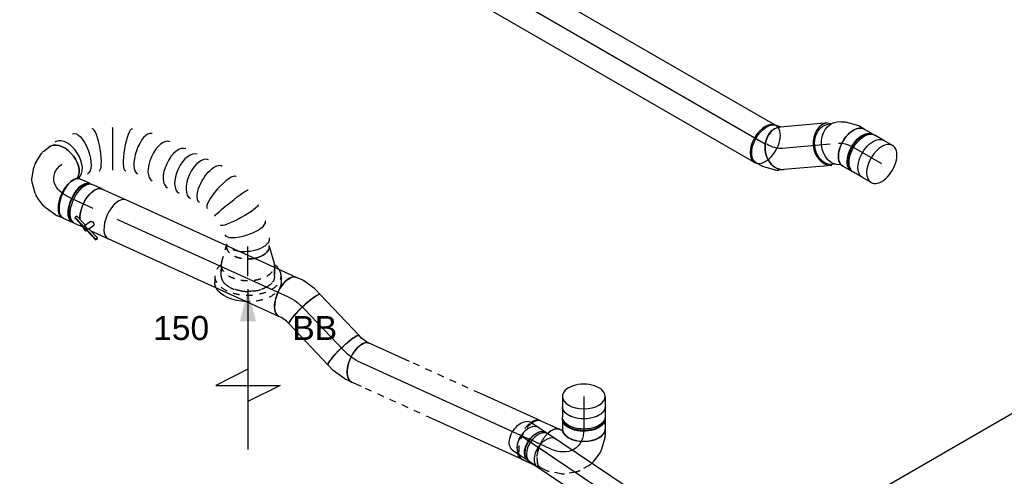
# Model space of a CAD drawing. Extents: x -257677 to 221252, y -185516 to 120782.
# Tile 138 of 171: x -57298 to -53613, y -13020 to -11312. Entities that reach past the tile are written whole.
import ezdxf
from ezdxf.enums import TextEntityAlignment as Align
from ezdxf.lldxf.tags import DXFTag

# ---------------------------------------------------------------- set-up
doc = ezdxf.new("R2010")
doc.units = 0
doc.header["$LTSCALE"] = 50
doc.linetypes.add('STREEPJES', pattern=[0.1, 0.05, -0.05])
doc.layers.get('0').update_dxf_attribs({"linetype": 'CONTINUOUS'})
for name, color, linetype in [('WL570---_RETOUR', 112, 'CONTINUOUS'), ('WL570---_RETOUR_HL', 8, 'CONTINUOUS'), ('WL570---_RETOUR_RST', 2, 'CONTINUOUS'), ('WL570---_RETOUR_RST_HL', 1, 'CONTINUOUS'), ('WL570---_TOEVOER', 3, 'CONTINUOUS'), ('WM570---_RETOUR_PR', 1, 'CONTINUOUS'), ('WM570---_RETOUR_RST_PR', 1, 'CONTINUOUS'), ('WM570---_TOEVOER_PR', 1, 'CONTINUOUS')]:
    doc.layers.add(name, color=color, linetype=linetype)
doc.styles.add('BURO-018', font='ARIAL.TTF', dxfattribs={"height": 63})
tags = doc.linetypes.add('CENTER2', pattern=[28.575, 19.05, -3.175, 3.175, -3.175]).pattern_tags.tags
tags[10:11] = [DXFTag(74, 4), DXFTag(75, 0), DXFTag(340, '0'), DXFTag(46, 1.0), DXFTag(50, 0.0), DXFTag(44, 0.0), DXFTag(45, 0.0)]
tags[8:9] = [DXFTag(74, 4), DXFTag(75, 0), DXFTag(340, '0'), DXFTag(46, 1.0), DXFTag(50, 0.0), DXFTag(44, 0.0), DXFTag(45, 0.0)]
tags[6:7] = [DXFTag(74, 4), DXFTag(75, 0), DXFTag(340, '0'), DXFTag(46, 1.0), DXFTag(50, 0.0), DXFTag(44, 0.0), DXFTag(45, 0.0)]
tags[4:5] = [DXFTag(74, 4), DXFTag(75, 0), DXFTag(340, '0'), DXFTag(46, 1.0), DXFTag(50, 0.0), DXFTag(44, 0.0), DXFTag(45, 0.0)]

# ---------------------------------------------------------------- blocks, each defined once
blk = doc.blocks.new('*U1235')
at = {"color": 0, "ltscale": 10}
blk.add_line((4.1, 176.8, -2970), (5120.6, 176.8, -2970), dxfattribs=at)
at = {"layer": 'WM570---_TOEVOER_PR', "color": 1, "style": 'BURO-018'}
blk.add_attdef('POSNR', text='', height=90, dxfattribs=at).set_placement((0, 0), align=Align.MIDDLE)
blk = doc.blocks.new('*U1246')
at = {"color": 0, "ltscale": 10}
for p, q in [((0, 80, 239.5), (37.7, 80, 239.5)), ((0, -80, 239.5), (37.7, -80, 239.5))]:
    blk.add_line(p, q, dxfattribs=at)
for start_param, end_param in [(0, 3.141593), (3.141593, 6.283185)]:
    blk.add_ellipse((0, 0, 239.5), major_axis=(0, 80), ratio=0.57735, start_param=start_param, end_param=end_param, dxfattribs=at)
at = {"color": 0, "ltscale": 10, "extrusion": (1.38778e-17, 8.01234e-18, -1)}
blk.add_ellipse((37.7, 0, 239.5), major_axis=(0, 80), ratio=0.57735, start_param=0, end_param=3.141593, dxfattribs=at)
at = {"layer": 'WL570---_RETOUR_HL', "linetype": 'CENTER2'}
blk.add_line((0, 0, 239.5), (37.7, 0, 239.5), dxfattribs=at)
at = {"layer": 'WM570---_RETOUR_PR', "color": 1, "style": 'BURO-018'}
blk.add_attdef('POSNR', text='', height=90, dxfattribs=at).set_placement((0, 0), align=Align.MIDDLE)
blk = doc.blocks.new('*U1250')
at = {"color": 0, "ltscale": 10}
for p, q in [((171.1, 31.6, 721.1), (170.5, 31.9, 721.1)), ((479.5, -445.1, 721.1), (479.4, -444.2, 721.1))]:
    blk.add_line(p, q, dxfattribs=at)
for centre, major_axis, ratio, start_param, end_param in [((0, 0, 721.1), (0, 80), 0.662757, 3.402892, 6.283185), ((23.8, 0, 721.1), (9.7, 79.8), 0.592524, 3.213269, 6.211509), ((23.8, 0, 721.1), (9.7, 79.8), 0.592524, 6.211509, 6.354861), ((131.4, -38.2, 721.1), (-39.4, -69.9), 0.221279, 0.018206, 3.123387), ((266.5, -164.5, 721.1), (68, 42.7), 0.416551, 0.039469, 3.102124), ((266.5, -164.5, 721.1), (68, 42.7), 0.416551, 6.243717, 6.322654), ((296.8, -224.7, 721.1), (-71.5, -36), 0.506422, 3.141593, 6.283185), ((325.2, -281.5, 721.1), (-71.8, -35.3), 0.514093, 3.141593, 6.283185), ((346.1, -324, 721.1), (-71.8, -35.3), 0.514093, 3.141593, 6.283185), ((366.9, -366.4, 721.1), (-71.8, -35.3), 0.514093, 3.141593, 6.283185), ((400.2, -457.6, 721.1), (-79.2, -13), 0.254313, 3.164307, 6.260471), ((385.3, -615.6, 721.1), (75.2, -28.2), 0.336919, 3.173353, 6.251425), ((385.3, -615.6, 721.1), (75.2, -28.2), 0.336919, 6.251425, 6.314946)]:
    blk.add_ellipse(centre, major_axis=major_axis, ratio=ratio, start_param=start_param, end_param=end_param, dxfattribs=at)
at = {"color": 0, "ltscale": 10, "extrusion": (-3.35537e-17, 9.80943e-17, -1)}
for centre, major_axis, ratio, start_param, end_param in [((76.8, -13, 721.1), (26.5, 75.8), 0.42262, 6.242892, 9.384484), ((183.7, -73.6, 721.1), (50.1, 62.7), 0.003551, 6.282907, 9.4245), ((229.8, -116.7, 721.1), (-59.4, -54), 0.214439, 0.017588, 3.15918), ((387.6, -408.4, 721.1), (75.4, 27.9), 0.434343, 3.186359, 6.327952), ((404.1, -511, 721.1), (80.3, -0.8), 0.056481, 3.146325, 6.278453), ((399.1, -564.8, 721.1), (-79, 14.3), 0.145299, 3.129196, 6.270788), ((363.9, -659.7, 721.1), (67.9, -43), 0.504927, 2.836639, 3.084875), ((363.9, -659.7, 721.1), (67.9, -43), 0.504927, 6.226467, 8.325268), ((350.1, -676.9, 721.1), (62.4, -50.1), 0.57735, 0, 1.252882)]:
    blk.add_ellipse(centre, major_axis=major_axis, ratio=ratio, start_param=start_param, end_param=end_param, dxfattribs=at)
at = {"color": 8, "linetype": 'STREEPJES', "ltscale": 10, "extrusion": (-3.35537e-17, 9.80943e-17, -1)}
for centre, major_axis, ratio, start_param, end_param in [((350.1, -676.9, 721.1), (62.4, -50.1), 0.57735, 1.252882, 3.141593), ((363.9, -659.7, 721.1), (67.9, -43), 0.504927, 2.042082, 2.836639)]:
    blk.add_ellipse(centre, major_axis=major_axis, ratio=ratio, start_param=start_param, end_param=end_param, dxfattribs=at)
at = {"layer": 'WM570---_RETOUR_PR', "color": 1, "style": 'BURO-018'}
blk.add_attdef('POSNR', text='', height=90, dxfattribs=at).set_placement((0, 0), align=Align.MIDDLE)
blk = doc.blocks.new('*U1251')
at = {"color": 0, "ltscale": 10}
for p, q in [((-164.8, 76, 615), (-172.1, 76, 615)), ((-137.8, 80, 615), (-116, 80, 615)), ((-110.5, 79.4, 615), (-66.8, 69.6, 615)), ((-56.2, 65.5, 615), (-21.1, 45.7, 615)), ((-6.8, 33.4, 615), (16.2, 4.3, 615)), ((26.4, -17.1, 615), (34.5, -52.9, 615)), ((34.8, -73.4, 615), (27.5, -112.1, 615)), ((-172.7, -76, 615), (-181.7, -76, 615)), ((-140.6, -80, 615), (-131.9, -80, 615)), ((23.1, -124.3, 615), (12.6, -143.5, 615))]:
    blk.add_line(p, q, dxfattribs=at)
for centre, major_axis, ratio, start_param, end_param in [((-140.6, 0, 615), (0, 80), 0.476886, 3.141593, 6.219135), ((-122.1, 0, 615), (8.9, 79.8), 0.559417, 6.221137, 6.345234), ((-65.8, -21, 615), (52.4, 61.2), 0.776957, 6.131882, 6.434488), ((-181.7, 0, 615), (0, 76), 0.476886, 3.141593, 3.911127), ((-44.9, -64.5, 615), (-80.6, -1.4), 0.789247, 2.97969, 3.303495)]:
    blk.add_ellipse(centre, major_axis=major_axis, ratio=ratio, start_param=start_param, end_param=end_param, dxfattribs=at)
at = {"color": 0, "ltscale": 10, "extrusion": (-5.12635e-17, -2.12965e-17, -1)}
for centre, major_axis, ratio, start_param, end_param in [((-90.3, -7.2, 615), (28.9, 75.1), 0.692436, 6.181372, 6.384999), ((-50.3, -40.6, 615), (-72.8, -34.8), 0.809153, 2.959461, 3.323725), ((-57.5, -105.1, 615), (70.2, -38.4), 0.662757, 0, 2.880293), ((-50, -91.3, 615), (75.8, -27.1), 0.716909, 6.17011, 6.39626)]:
    blk.add_ellipse(centre, major_axis=major_axis, ratio=ratio, start_param=start_param, end_param=end_param, dxfattribs=at)
at = {"layer": 'WL570---_RETOUR_HL', "linetype": 'CENTER2', "extrusion": (-5.12635e-17, -2.12965e-17, -1)}
blk.add_ellipse((-198.2, -105.1, 615), major_axis=(-147.8, -61.4), ratio=0.57735, start_param=2.194522, end_param=3.765318, dxfattribs=at)
at = {"layer": 'WM570---_RETOUR_PR', "color": 1, "style": 'BURO-018'}
blk.add_attdef('POSNR', text='', height=90, dxfattribs=at).set_placement((0, 0), align=Align.MIDDLE)
blk = doc.blocks.new('*U1252')
at = {"color": 8, "linetype": 'STREEPJES', "ltscale": 10}
for p, q in [((-40.4, 100, 689.7), (0, 100, 689.7)), ((9.6, 98.6, 689.7), (73.4, 80, 689.7)), ((-40.4, -100, 689.7), (-8.3, -100, 689.7))]:
    blk.add_line(p, q, dxfattribs=at)
at = {"color": 0, "ltscale": 10}
for p, q in [((-8.3, -100, 689.7), (0, -100, 689.7)), ((9.6, -98.6, 689.7), (73.4, -80, 689.7))]:
    blk.add_line(p, q, dxfattribs=at)
at = {"color": 8, "linetype": 'STREEPJES', "ltscale": 10}
for centre, major_axis, start_param, end_param in [((-40.4, 0, 689.7), (0, -100), 3.141593, 6.283185), ((0, 0, 689.7), (0, -100), 3.138057, 6.145651), ((0, 0, 689.7), (0, -100), 3.138057, 6.145651), ((0, 0, 689.7), (0, -100), 3.138057, 6.145651), ((69.6, 0, 689.7), (0, -80), 3.141593, 5.030303), ((69.6, 0, 689.7), (0, -80), 3.141593, 5.030303)]:
    blk.add_ellipse(centre, major_axis=major_axis, ratio=0.57735, start_param=start_param, end_param=end_param, dxfattribs=at)
at = {"color": 0, "ltscale": 10}
for centre, major_axis, start_param, end_param in [((69.6, 0, 689.7), (0, -80), 5.030303, 6.283185), ((69.6, 0, 689.7), (0, -80), 5.030303, 6.283185), ((0, 0, 689.7), (0, -100), 6.145651, 6.286721), ((0, 0, 689.7), (0, -100), 6.145651, 6.286721), ((0, 0, 689.7), (0, -100), 6.145651, 6.286721)]:
    blk.add_ellipse(centre, major_axis=major_axis, ratio=0.57735, start_param=start_param, end_param=end_param, dxfattribs=at)
at = {"layer": 'WL570---_RETOUR_RST_HL', "linetype": 'CENTER2'}
for p, q in [((-40.4, 0, 689.7), (0, 0, 689.7)), ((0, 0, 689.7), (69.6, 0, 689.7))]:
    blk.add_line(p, q, dxfattribs=at)
blk.add_circle((69.6, 0, 689.7), 0.075, dxfattribs=at)
at = {"layer": 'WM570---_RETOUR_RST_PR', "color": 1, "style": 'BURO-018'}
blk.add_attdef('POSNR', text='', height=90, dxfattribs=at).set_placement((0, 0), align=Align.MIDDLE)
blk = doc.blocks.new('*U1266')
at = {"ltscale": 10}
blk.add_hatch(color=0, dxfattribs=at).paths.add_polyline_path([(49, 0), (169, 30), (169, -30)])
at = {"color": 8, "linetype": 'STREEPJES', "ltscale": 10}
for p, q in [((0, 124, 718.3), (24.5, 124, 718.3)), ((-32.1, 100, 718.3), (0, 100, 718.3)), ((-40.8, -100, 718.3), (0, -100, 718.3)), ((0, -124, 718.3), (24.5, -124, 718.3))]:
    blk.add_line(p, q, dxfattribs=at)
at = {"color": 0, "ltscale": 10}
for p, q in [((409, -120, 718.3), (409, 120, 718.3)), ((409, 120, 718.3), (469, 0, 718.3)), ((-40.8, 100, 718.3), (-32.1, 100, 718.3)), ((49, 0, 718.3), (649, 0, 718.3)), ((349, 0, 718.3), (409, -120, 718.3))]:
    blk.add_line(p, q, dxfattribs=at)
for centre, major_axis, start_param, end_param in [((0, 0, 718.3), (0, 124), 0.350905, 0.633152), ((-40.8, 0, 718.3), (0, 100), 0, 0.215214), ((-40.8, 0, 718.3), (0, 100), 6.139225, 6.283185)]:
    blk.add_ellipse(centre, major_axis=major_axis, ratio=0.57735, start_param=start_param, end_param=end_param, dxfattribs=at)
at = {"color": 8, "linetype": 'STREEPJES', "ltscale": 10}
for centre, major_axis, start_param, end_param in [((0, 0, 718.3), (0, 124), 0, 0.350905), ((0, 0, 718.3), (0, 124), 3.141593, 6.283185), ((-40.8, 0, 718.3), (0, 100), 3.141593, 6.139225), ((-40.8, 0, 718.3), (0, 100), 2.926378, 3.141593), ((0, 0, 718.3), (0, 124), 2.508441, 3.141593)]:
    blk.add_ellipse(centre, major_axis=major_axis, ratio=0.57735, start_param=start_param, end_param=end_param, dxfattribs=at)
at = {"color": 8, "linetype": 'STREEPJES', "ltscale": 10, "extrusion": (0, 0, -1)}
for centre, major_axis, start_param, end_param in [((24.5, 0, 718.3), (0, 124), 0, 1.610236), ((0, 0, 718.3), (0, 100), 0, 3.141593), ((24.5, 0, 718.3), (0, 124), 2.863774, 3.141593)]:
    blk.add_ellipse(centre, major_axis=major_axis, ratio=0.57735, start_param=start_param, end_param=end_param, dxfattribs=at)
at = {"color": 0, "ltscale": 10, "extrusion": (0, 0, -1)}
blk.add_ellipse((24.5, 0, 718.3), major_axis=(0, 124), ratio=0.57735, start_param=1.610236, end_param=2.863774, dxfattribs=at)
at = {"layer": 'WL570---_RETOUR_RST', "color": 1, "style": 'BURO-018'}
for tag in ['MC', 'Q']:
    blk.add_attdef(tag, text='', height=90, dxfattribs=at).set_placement((0, 0), align=Align.MIDDLE)
at = {"layer": 'WM570---_RETOUR_RST_PR', "color": 1, "style": 'BURO-018'}
blk.add_attdef('POSNR', text='', height=90, dxfattribs=at).set_placement((0, 0), align=Align.MIDDLE)
blk = doc.blocks.new('*U1279')
at = {"color": 0, "ltscale": 10}
for p, q in [((-42.4, 80, -3.3), (-28.8, 80, -3.3)), ((-28.8, 80, -3.3), (-5, 84.3, -3.3)), ((-5, 84.3, -3.3), (4.2, 88.1, -3.3)), ((-14, -79.9, -3.3), (38.4, -70.4, -3.3)), ((41.3, -69.6, -3.3), (64.4, -60.2, -3.3)), ((-42.4, -80, -3.3), (-14.8, -80, -3.3)), ((-14.8, -80, -3.3), (-14, -79.9, -3.3))]:
    blk.add_line(p, q, dxfattribs=at)
blk.add_ellipse((-42.4, 0, -3.3), major_axis=(0, 80), ratio=0.148324, start_param=3.141593, end_param=6.283185, dxfattribs=at)
at = {"color": 0, "ltscale": 10, "extrusion": (-8.05218e-17, 7.64343e-17, -1)}
for centre, major_axis, ratio, start_param, end_param in [((34.3, 13.9, -3.3), (-30.1, 74.1), 0.504603, 0, 3.141593), ((17.5, 7.1, -3.3), (22.4, -77.2), 0.424883, 6.239313, 6.327058)]:
    blk.add_ellipse(centre, major_axis=major_axis, ratio=ratio, start_param=start_param, end_param=end_param, dxfattribs=at)
at = {"layer": 'WL570---_RETOUR_HL', "linetype": 'CENTER2'}
blk.add_ellipse((-60.5, 103.9, -3.3), major_axis=(158.8, -20.1), ratio=0.641905, start_param=4.907052, end_param=5.430651, dxfattribs=at)
at = {"layer": 'WM570---_RETOUR_PR', "color": 1, "style": 'BURO-018'}
blk.add_attdef('POSNR', text='', height=90, dxfattribs=at).set_placement((0, 0), align=Align.MIDDLE)
blk = doc.blocks.new('*U1280')
at = {"color": 0, "ltscale": 10}
for p, q in [((0, 80, -41.5), (211.8, 80, -41.5)), ((0, -80, -41.5), (211.8, -80, -41.5))]:
    blk.add_line(p, q, dxfattribs=at)
blk.add_ellipse((0, 0, -41.5), major_axis=(0, 80), ratio=0.148324, start_param=3.141593, end_param=6.283185, dxfattribs=at)
at = {"color": 0, "ltscale": 10, "extrusion": (1.20783e-16, -1.14651e-16, -1)}
blk.add_ellipse((211.8, 0, -41.5), major_axis=(0, 80), ratio=0.148324, start_param=0, end_param=3.141593, dxfattribs=at)
at = {"layer": 'WL570---_RETOUR_HL', "linetype": 'CENTER2'}
blk.add_line((0, 0, -41.5), (211.8, 0, -41.5), dxfattribs=at)
at = {"layer": 'WM570---_RETOUR_PR', "color": 1, "style": 'BURO-018'}
blk.add_attdef('POSNR', text='', height=90, dxfattribs=at).set_placement((0, 0), align=Align.MIDDLE)
blk = doc.blocks.new('*U1281')
at = {"color": 0, "ltscale": 10}
for p, q in [((-37, 80, -47.8), (-12.1, 80, -47.8)), ((-9.1, 79.7, -47.8), (43, 68.8, -47.8)), ((43, 68.8, -47.8), (43.8, 68.6, -47.8)), ((43.8, 68.6, -47.8), (69.4, 58.2, -47.8)), ((-37, -80, -47.8), (-27.1, -80, -47.8)), ((-27.1, -80, -47.8), (-3.4, -85, -47.8)), ((-3.4, -85, -47.8), (9.2, -90.1, -47.8))]:
    blk.add_line(p, q, dxfattribs=at)
for centre, major_axis, ratio, start_param, end_param in [((-37, 0, -47.8), (0, 80), 0.504603, 3.141593, 6.283185), ((-18.8, 0, -47.8), (8.3, 79.9), 0.424883, 6.239313, 6.327058)]:
    blk.add_ellipse(centre, major_axis=major_axis, ratio=ratio, start_param=start_param, end_param=end_param, dxfattribs=at)
at = {"color": 0, "ltscale": 10, "extrusion": (7.81554e-17, 9.64322e-17, -1)}
blk.add_ellipse((39.3, -15.9, -47.8), major_axis=(30.1, 74.1), ratio=0.148324, start_param=0, end_param=3.141593, dxfattribs=at)
at = {"layer": 'WL570---_RETOUR_HL', "linetype": 'CENTER2', "extrusion": (7.81554e-17, 9.64322e-17, -1)}
blk.add_ellipse((17, -119, -47.8), major_axis=(139.6, -78.3), ratio=0.641905, start_param=3.994127, end_param=4.517726, dxfattribs=at)
at = {"layer": 'WM570---_RETOUR_PR', "color": 1, "style": 'BURO-018'}
blk.add_attdef('POSNR', text='', height=90, dxfattribs=at).set_placement((0, 0), align=Align.MIDDLE)
blk = doc.blocks.new('*U1282')
at = {"color": 0, "ltscale": 10}
for p, q in [((0, 80, -481.4), (372.4, 80, -481.4)), ((663.7, 80, -481.4), (704.8, 80, -481.4)), ((0, -80, -481.4), (248, -80, -481.4)), ((539.3, -80, -481.4), (704.8, -80, -481.4))]:
    blk.add_line(p, q, dxfattribs=at)
at = {"color": 8, "linetype": 'STREEPJES', "ltscale": 10}
for p, q in [((372.4, 80, -481.4), (663.7, 80, -481.4)), ((248, -80, -481.4), (539.3, -80, -481.4))]:
    blk.add_line(p, q, dxfattribs=at)
at = {"color": 0, "ltscale": 10}
for start_param, end_param in [(5.718309, 6.283185), (3.141593, 3.863966)]:
    blk.add_ellipse((0, 0, -481.4), major_axis=(0, 80), ratio=0.504603, start_param=start_param, end_param=end_param, dxfattribs=at)
at = {"color": 0, "ltscale": 10, "extrusion": (7.81554e-17, 9.64322e-17, -1)}
blk.add_ellipse((704.8, 0, -481.4), major_axis=(0, 80), ratio=0.504603, start_param=0, end_param=3.141593, dxfattribs=at)
at = {"color": 8, "linetype": 'STREEPJES', "ltscale": 10}
blk.add_ellipse((0, 0, -481.4), major_axis=(0, 80), ratio=0.504603, start_param=3.863966, end_param=5.718309, dxfattribs=at)
at = {"layer": 'WL570---_RETOUR_HL', "linetype": 'CENTER2'}
blk.add_line((0, 0, -481.4), (704.8, 0, -481.4), dxfattribs=at)
at = {"layer": 'WM570---_RETOUR_PR', "color": 1, "style": 'BURO-018'}
blk.add_attdef('POSNR', text='', height=90, dxfattribs=at).set_placement((0, 0), align=Align.MIDDLE)
blk = doc.blocks.new('*U1283')
at = {"color": 0, "ltscale": 10}
for p, q in [((0, 80, 18.3), (701.2, 80, 18.3)), ((0, -80, 18.3), (701.2, -80, 18.3))]:
    blk.add_line(p, q, dxfattribs=at)
blk.add_ellipse((0, 0, 18.3), major_axis=(0, 80), ratio=0.504603, start_param=3.141593, end_param=6.283185, dxfattribs=at)
at = {"layer": 'WL570---_RETOUR_HL', "linetype": 'CENTER2'}
blk.add_line((0, 0, 18.3), (701.2, 0, 18.3), dxfattribs=at)
at = {"layer": 'WM570---_RETOUR_PR', "color": 1, "style": 'BURO-018'}
blk.add_attdef('POSNR', text='', height=90, dxfattribs=at).set_placement((0, 0), align=Align.MIDDLE)
blk = doc.blocks.new('*U1284')
at = {"color": 2, "ltscale": 10}
for p, q in [((-49.4, 80, 457), (21.7, 80, 457)), ((-11.6, 93.5, 457), (-7.6, 100.7, 457)), ((-11.3, 95.3, 457), (-11.6, 93.5, 457)), ((-11.6, 93.5, 457), (32.2, 75.8, 457)), ((-7.3, 102.4, 457), (-11.3, 95.3, 457)), ((-7.6, 100.7, 457), (-7.3, 102.4, 457)), ((36.2, 82.9, 457), (-7.6, 100.7, 457)), ((36.5, 84.6, 457), (-7.3, 102.4, 457)), ((21.6, 58, 457), (31.7, 76, 457)), ((32.2, 75.8, 457), (36.2, 82.9, 457)), ((36.2, 82.9, 457), (36.5, 84.6, 457)), ((37.1, 82.5, 457), (36.2, 82.9, 457)), ((97.7, 59.8, 457), (36.5, 84.6, 457)), ((97.3, 58.1, 457), (37.1, 82.5, 457)), ((37.9, 48.1, 457), (53.3, 75.6, 457)), ((49.5, 68.7, 457), (93.3, 51, 457)), ((93.3, 51, 457), (97.3, 58.1, 457)), ((97.3, 58.1, 457), (97.7, 59.8, 457)), ((-49.4, -80, 457), (49.4, -80, 457))]:
    blk.add_line(p, q, dxfattribs=at)
for centre, major_axis, ratio, start_param, end_param in [((-49.4, 0, 457), (0, 80), 0.504603, 3.141593, 6.283185), ((45, 80.2, 457), (8.32, -4.67), 0.641905, 3.141593, 6.283185), ((45, 80.2, 457), (8.32, -4.67), 0.641905, 0, 3.141593)]:
    blk.add_ellipse(centre, major_axis=major_axis, ratio=ratio, start_param=start_param, end_param=end_param, dxfattribs=at)
at = {"color": 2, "ltscale": 10, "extrusion": (1.51646e-16, 6.88254e-17, -1)}
for start_param, end_param in [(0.101643, 0.437961), (0.771426, 3.141593)]:
    blk.add_ellipse((49.4, 0, 457), major_axis=(0, 80), ratio=0.504603, start_param=start_param, end_param=end_param, dxfattribs=at)
at = {"color": 2, "ltscale": 10}
blk.add_spline([(37.9, 48.1, 457), (37.4, 47.6, 457), (36.9, 47.2, 457), (36.3, 46.8, 457), (35.6, 46.5, 457), (34.9, 46.3, 457), (34.2, 46.1, 457), (33.4, 46, 457), (32.5, 46, 457), (31.7, 46.1, 457), (30.8, 46.3, 457), (29.9, 46.5, 457), (29, 46.9, 457), (28.2, 47.2, 457), (27.3, 47.7, 457), (26.5, 48.2, 457), (25.7, 48.8, 457), (25, 49.4, 457), (24.3, 50, 457), (23.6, 50.7, 457), (23.1, 51.4, 457), (22.5, 52.1, 457), (22.1, 52.8, 457), (21.7, 53.6, 457), (21.5, 54.3, 457), (21.3, 55, 457), (21.2, 55.6, 457), (21.1, 56.3, 457), (21.2, 56.9, 457), (21.4, 57.5, 457), (21.6, 58, 457)], degree=3, dxfattribs=at)
at = {"layer": 'WL570---_RETOUR', "color": 1, "style": 'BURO-018'}
blk.add_attdef('I', text='', height=90, dxfattribs=at).set_placement((0, 0), align=Align.MIDDLE)
at = {"layer": 'WM570---_RETOUR_PR', "color": 1, "style": 'BURO-018'}
blk.add_attdef('POSNR', text='', height=90, dxfattribs=at).set_placement((0, 0), align=Align.MIDDLE)
blk = doc.blocks.new('*U1291')
at = {"color": 0, "ltscale": 10}
for p, q in [((-39.5, 80, 512.5), (-4.3, 80, 512.5)), ((4.3, 80, 512.5), (44.6, 80, 512.5)), ((-44.6, -80, 512.5), (-4.3, -80, 512.5)), ((4.3, -80, 512.5), (44.6, -80, 512.5))]:
    blk.add_line(p, q, dxfattribs=at)
at = {"color": 0, "ltscale": 10, "extrusion": (7.81554e-17, 9.64322e-17, -1)}
for centre, major_axis, start_param, end_param in [((-4.3, 0, 512.5), (0, 80), 0, 3.141593), ((4.3, 0, 512.5), (0, 80), 0, 3.248732), ((4.3, 0, 512.5), (0, 80), 6.176046, 6.280044), ((4.3, 0, 512.5), (0, 76), 0.127725, 3.013868), ((44.6, 0, 512.5), (0, 80), 0, 3.141593), ((-44.6, 0, 512.5), (0, 80), 0.75511, 3.258886)]:
    blk.add_ellipse(centre, major_axis=major_axis, ratio=0.504603, start_param=start_param, end_param=end_param, dxfattribs=at)
at = {"layer": 'WL570---_RETOUR_HL', "linetype": 'CENTER2'}
blk.add_line((-44.6, 0, 512.5), (44.6, 0, 512.5), dxfattribs=at)
at = {"layer": 'WM570---_RETOUR_PR', "color": 1, "style": 'BURO-018'}
blk.add_attdef('POSNR', text='', height=90, dxfattribs=at).set_placement((0, 0), align=Align.MIDDLE)
blk = doc.blocks.new('*U1292')
at = {"color": 8, "linetype": 'STREEPJES', "ltscale": 10}
blk.add_line((0, 80, -525.4), (22.6, 80, -525.4), dxfattribs=at)
at = {"color": 0, "ltscale": 10}
for p, q in [((22.6, 80, -525.4), (79.8, 80, -525.4)), ((0, -80, -525.4), (79.8, -80, -525.4))]:
    blk.add_line(p, q, dxfattribs=at)
at = {"color": 8, "linetype": 'STREEPJES', "ltscale": 10}
blk.add_ellipse((0, 0, -525.4), major_axis=(0, 80), ratio=0.504603, start_param=4.063545, end_param=6.283185, dxfattribs=at)
at = {"color": 0, "ltscale": 10, "extrusion": (9.06403e-17, 2.2402e-16, -1)}
for start_param, end_param in [(0, 0.585011), (2.432265, 3.141593)]:
    blk.add_ellipse((79.8, 0, -525.4), major_axis=(0, 80), ratio=0.504603, start_param=start_param, end_param=end_param, dxfattribs=at)
at = {"color": 8, "linetype": 'STREEPJES', "ltscale": 10, "extrusion": (9.06403e-17, 2.2402e-16, -1)}
blk.add_ellipse((79.8, 0, -525.4), major_axis=(0, 80), ratio=0.504603, start_param=0.585011, end_param=2.432265, dxfattribs=at)
at = {"color": 0, "ltscale": 10}
blk.add_ellipse((0, 0, -525.4), major_axis=(0, 80), ratio=0.504603, start_param=3.141593, end_param=4.063545, dxfattribs=at)
at = {"layer": 'WL570---_RETOUR_HL', "linetype": 'CENTER2'}
blk.add_line((0, 0, -525.4), (79.8, 0, -525.4), dxfattribs=at)
at = {"layer": 'WM570---_RETOUR_PR', "color": 1, "style": 'BURO-018'}
blk.add_attdef('POSNR', text='', height=90, dxfattribs=at).set_placement((0, 0), align=Align.MIDDLE)
blk = doc.blocks.new('*U1293')
at = {"color": 0, "ltscale": 10}
for p, q in [((0, 80, -784.9), (37.7, 80, -784.9)), ((0, -80, -784.9), (37.7, -80, -784.9))]:
    blk.add_line(p, q, dxfattribs=at)
for start_param, end_param in [(0, 3.141593), (3.141593, 6.283185)]:
    blk.add_ellipse((0, 0, -784.9), major_axis=(0, 80), ratio=0.57735, start_param=start_param, end_param=end_param, dxfattribs=at)
at = {"color": 0, "ltscale": 10, "extrusion": (1.11022e-16, -6.16298e-33, -1)}
blk.add_ellipse((37.7, 0, -784.9), major_axis=(0, 80), ratio=0.57735, start_param=0, end_param=3.141593, dxfattribs=at)
at = {"layer": 'WL570---_RETOUR_HL', "linetype": 'CENTER2'}
blk.add_line((0, 0, -784.9), (37.7, 0, -784.9), dxfattribs=at)
at = {"layer": 'WM570---_RETOUR_PR', "color": 1, "style": 'BURO-018'}
blk.add_attdef('POSNR', text='', height=90, dxfattribs=at).set_placement((0, 0), align=Align.MIDDLE)
blk = doc.blocks.new('*U1294')
at = {"color": 0, "ltscale": 10}
for p, q in [((-42.2, 80, -728.4), (-4.1, 80, -728.4)), ((4.1, 80, -728.4), (42.2, 80, -728.4)), ((-42.2, -80, -728.4), (-4.1, -80, -728.4)), ((4.1, -80, -728.4), (42.2, -80, -728.4))]:
    blk.add_line(p, q, dxfattribs=at)
at = {"color": 0, "ltscale": 10, "extrusion": (5.55112e-17, 1.11022e-16, -1)}
for centre, major_axis, start_param, end_param in [((-42.2, 0, -728.4), (0, 80), 0, 3.141593), ((-4.1, 0, -728.4), (0, 80), 0, 3.141593), ((4.1, 0, -728.4), (0, 80), 0, 3.230096), ((4.1, 0, -728.4), (0, 80), 6.194681, 6.280044), ((4.1, 0, -728.4), (0, 76), 0.198548, 2.943045), ((42.2, 0, -728.4), (0, 80), 0, 3.141593)]:
    blk.add_ellipse(centre, major_axis=major_axis, ratio=0.57735, start_param=start_param, end_param=end_param, dxfattribs=at)
at = {"layer": 'WL570---_RETOUR_HL', "linetype": 'CENTER2'}
blk.add_line((-42.2, 0, -728.4), (42.2, 0, -728.4), dxfattribs=at)
at = {"layer": 'WM570---_RETOUR_PR', "color": 1, "style": 'BURO-018'}
blk.add_attdef('POSNR', text='', height=90, dxfattribs=at).set_placement((0, 0), align=Align.MIDDLE)
blk = doc.blocks.new('*U1295')
at = {"color": 0, "ltscale": 10}
for p, q in [((-154.3, 76, -606.1), (-162.5, 76, -606.1)), ((-130.6, 80, -606.1), (-106.7, 80, -606.1)), ((-97.5, 78.7, -606.1), (-55.2, 66.3, -606.1)), ((-41.8, 59.7, -606.1), (-8.7, 35, -606.1)), ((-154.3, -76, -606.1), (-162.5, -76, -606.1)), ((-130.6, -80, -606.1), (-125.7, -80, -606.1)), ((-126.6, -85.4, -606.1), (-129.9, -92.7, -606.1)), ((-125.7, -80, -606.1), (-126.6, -85.4, -606.1))]:
    blk.add_line(p, q, dxfattribs=at)
at = {"color": 8, "linetype": 'STREEPJES', "ltscale": 10}
for p, q in [((3.8, 21.1, -606.1), (24.3, -14, -606.1)), ((30.1, -30.3, -606.1), (36.2, -72.4, -606.1)), ((36, -84.4, -606.1), (28.1, -129.7, -606.1)), ((26.1, -136.1, -606.1), (15.8, -158.8, -606.1))]:
    blk.add_line(p, q, dxfattribs=at)
at = {"color": 0, "ltscale": 10}
for centre, major_axis, ratio, start_param, end_param in [((-168.8, 0, -606.1), (0, 76), 0.57735, 3.34014, 6.084638), ((-130.6, 0, -606.1), (0, 80), 0.57735, 3.141593, 6.283185), ((-113.4, 0, -606.1), (11.4, 79.7), 0.636089, 6.192402, 6.373968), ((-61.8, -25.1, -606.1), (60.1, 53.8), 0.758752, 0.035362, 0.153524)]:
    blk.add_ellipse(centre, major_axis=major_axis, ratio=ratio, start_param=start_param, end_param=end_param, dxfattribs=at)
at = {"color": 0, "ltscale": 10, "extrusion": (5.55112e-17, 1.11022e-16, -1)}
for centre, major_axis, ratio, start_param, end_param in [((-84.1, -8.6, -606.1), (-35.9, -72.2), 0.721831, 3.012813, 3.270373), ((-57.1, -125.8, -606.1), (72.8, -33.1), 0.504603, 2.21964, 3.141593)]:
    blk.add_ellipse(centre, major_axis=major_axis, ratio=ratio, start_param=start_param, end_param=end_param, dxfattribs=at)
at = {"color": 8, "linetype": 'STREEPJES', "ltscale": 10}
for centre, major_axis, ratio, start_param, end_param in [((-61.8, -25.1, -606.1), (60.1, 53.8), 0.758752, 6.129661, 6.318548), ((-44, -77.2, -606.1), (-80.5, 1.2), 0.683782, 3.032193, 3.250992)]:
    blk.add_ellipse(centre, major_axis=major_axis, ratio=ratio, start_param=start_param, end_param=end_param, dxfattribs=at)
at = {"color": 8, "linetype": 'STREEPJES', "ltscale": 10, "extrusion": (5.55112e-17, 1.11022e-16, -1)}
for centre, major_axis, ratio, start_param, end_param in [((-48.1, -48.6, -606.1), (76.1, 26.7), 0.746017, 6.139031, 6.42734), ((-57.1, -125.8, -606.1), (72.8, -33.1), 0.504603, 0, 2.21964), ((-49.6, -109.2, -606.1), (76.8, -23.8), 0.574457, 6.210472, 6.355899)]:
    blk.add_ellipse(centre, major_axis=major_axis, ratio=ratio, start_param=start_param, end_param=end_param, dxfattribs=at)
at = {"layer": 'WL570---_RETOUR_HL', "linetype": 'CENTER2', "extrusion": (5.55112e-17, 1.11022e-16, -1)}
blk.add_ellipse((-187.7, -125.8, -606.1), major_axis=(-129, -94.7), ratio=0.641905, start_param=2.42333, end_param=3.994127, dxfattribs=at)
at = {"layer": 'WM570---_RETOUR_PR', "color": 1, "style": 'BURO-018'}
blk.add_attdef('POSNR', text='', height=90, dxfattribs=at).set_placement((0, 0), align=Align.MIDDLE)
blk = doc.blocks.new('*U1352')
at = {"color": 0, "ltscale": 10}
for p, q in [((-38.7, 62.5, -1226.5), (-3.9, 62.5, -1226.5)), ((3.9, 62.5, -1226.5), (38.7, 62.5, -1226.5)), ((-38.7, -62.5, -1226.5), (-3.9, -62.5, -1226.5)), ((3.9, -62.5, -1226.5), (38.7, -62.5, -1226.5))]:
    blk.add_line(p, q, dxfattribs=at)
for centre in [(-38.7, 0, -1226.5), (-3.9, 0, -1226.5), (3.9, 0, -1226.5), (38.7, 0, -1226.5)]:
    blk.add_ellipse(centre, major_axis=(0, -62.5), ratio=0.619483, start_param=3.141593, end_param=6.283185, dxfattribs=at)
at = {"layer": 'WL570---_RETOUR_HL', "linetype": 'CENTER2'}
blk.add_line((-38.7, 0, -1226.5), (38.7, 0, -1226.5), dxfattribs=at)
at = {"layer": 'WM570---_RETOUR_PR', "color": 1, "style": 'BURO-018'}
blk.add_attdef('POSNR', text='', height=90, dxfattribs=at).set_placement((0, 0), align=Align.MIDDLE)
blk = doc.blocks.new('*U1353')
at = {"color": 0, "ltscale": 10}
for p, q in [((0, 62.5, -1168.6), (34.7, 62.5, -1168.6)), ((0, -62.5, -1168.6), (34.7, -62.5, -1168.6))]:
    blk.add_line(p, q, dxfattribs=at)
at = {"color": 0, "ltscale": 10, "extrusion": (-6.6331e-17, 1.56079e-16, -1)}
blk.add_ellipse((0, 0, -1168.6), major_axis=(0, -62.5), ratio=0.619483, start_param=0, end_param=3.141593, dxfattribs=at)
at = {"color": 0, "ltscale": 10}
blk.add_ellipse((34.7, 0, -1168.6), major_axis=(0, -62.5), ratio=0.619483, start_param=3.141593, end_param=6.283185, dxfattribs=at)
at = {"layer": 'WL570---_RETOUR_HL', "linetype": 'CENTER2'}
blk.add_line((0, 0, -1168.6), (34.7, 0, -1168.6), dxfattribs=at)
at = {"layer": 'WM570---_RETOUR_PR', "color": 1, "style": 'BURO-018'}
blk.add_attdef('POSNR', text='', height=90, dxfattribs=at).set_placement((0, 0), align=Align.MIDDLE)
blk = doc.blocks.new('*U1356')
at = {"color": 0, "ltscale": 10}
for p, q in [((0, 62.5, -1222.7), (355.3, 62.5, -1222.7)), ((0, -62.5, -1222.7), (341.4, -62.5, -1222.7))]:
    blk.add_line(p, q, dxfattribs=at)
at = {"color": 0, "ltscale": 10, "extrusion": (-9.03386e-17, 6.14775e-18, -1)}
blk.add_ellipse((0, 0, -1222.7), major_axis=(0, -62.5), ratio=0.619483, start_param=0, end_param=3.141593, dxfattribs=at)
at = {"layer": 'WL570---_RETOUR_HL', "linetype": 'CENTER2'}
blk.add_line((0, 0, -1222.7), (355.3, 0, -1222.7), dxfattribs=at)
at = {"layer": 'WM570---_RETOUR_PR', "color": 1, "style": 'BURO-018'}
blk.add_attdef('POSNR', text='', height=90, dxfattribs=at).set_placement((0, 0), align=Align.MIDDLE)
blk = doc.blocks.new('*U1656')
at = {"color": 0, "ltscale": 10}
for p, q in [((0, 80, 826.6), (1307.4, 80, 826.6)), ((0, -80, 826.6), (1307.4, -80, 826.6))]:
    blk.add_line(p, q, dxfattribs=at)
for start_param, end_param in [(0, 3.141593), (3.141593, 6.283185)]:
    blk.add_ellipse((0, 0, 826.6), major_axis=(0, 80), ratio=0.57735, start_param=start_param, end_param=end_param, dxfattribs=at)
at = {"color": 0, "ltscale": 10, "extrusion": (1.99276e-18, 1.15052e-18, -1)}
blk.add_ellipse((1307.4, 0, 826.6), major_axis=(0, 80), ratio=0.57735, start_param=0, end_param=3.141593, dxfattribs=at)
at = {"layer": 'WL570---_RETOUR_HL', "linetype": 'CENTER2'}
blk.add_line((0, 0, 826.6), (1307.4, 0, 826.6), dxfattribs=at)
at = {"layer": 'WM570---_RETOUR_PR', "color": 1, "style": 'BURO-018'}
blk.add_attdef('POSNR', text='', height=90, dxfattribs=at).set_placement((0, 0), align=Align.MIDDLE)
blk = doc.blocks.new('*U1657')
at = {"color": 0, "ltscale": 10}
for p, q in [((-58.7, 76, 350.6), (-66.9, 76, 350.6)), ((-35, 80, 350.6), (-28.3, 80, 350.6)), ((-28.3, 80, 350.6), (-24.5, 81, 350.6)), ((-24.5, 81, 350.6), (-23.4, 81.3, 350.6)), ((-6, 88.7, 350.6), (1.4, 93.9, 350.6)), ((81.4, -35.7, 350.6), (88.8, -30.5, 350.6)), ((-3, -78.8, 350.6), (37.6, -68, 350.6)), ((52, -61.2, 350.6), (67.6, -50.3, 350.6)), ((-58.7, -76, 350.6), (-66.9, -76, 350.6)), ((-35, -80, 350.6), (-11.7, -80, 350.6))]:
    blk.add_line(p, q, dxfattribs=at)
at = {"color": 0, "ltscale": 10, "extrusion": (1.65537e-16, -6.4674e-17, -1)}
for centre, major_axis, ratio, start_param, end_param in [((45.1, 31.7, 350.6), (-43.7, 62.2), 0.788675, 0, 3.141593), ((21.6, 15.2, 350.6), (-46, 65.4), 0.788675, 0.020064, 3.141593), ((11, 7.7, 350.6), (34.1, -73), 0.750739, 6.150885, 6.415485)]:
    blk.add_ellipse(centre, major_axis=major_axis, ratio=ratio, start_param=start_param, end_param=end_param, dxfattribs=at)
at = {"color": 0, "ltscale": 10}
for centre, major_axis, ratio, start_param, end_param in [((-73.2, 0, 350.6), (0, 76), 0.57735, 3.34014, 6.084638), ((-35, 0, 350.6), (0, 80), 0.57735, 3.141593, 6.283185), ((-17.8, 0, 350.6), (10.5, -79.7), 0.646887, 6.198226, 6.368145)]:
    blk.add_ellipse(centre, major_axis=major_axis, ratio=ratio, start_param=start_param, end_param=end_param, dxfattribs=at)
at = {"layer": 'WL570---_RETOUR_HL', "linetype": 'CENTER2'}
blk.add_ellipse((-100.4, 113.2, 350.6), major_axis=(138.7, -80.1), ratio=0.57735, start_param=5.497787, end_param=6.021386, dxfattribs=at)
at = {"layer": 'WM570---_RETOUR_PR', "color": 1, "style": 'BURO-018'}
blk.add_attdef('POSNR', text='', height=90, dxfattribs=at).set_placement((0, 0), align=Align.MIDDLE)
blk = doc.blocks.new('*U1658')
at = {"color": 0, "ltscale": 10}
for p, q in [((-42.2, 80, 296), (-4.1, 80, 296)), ((4.1, 80, 296), (42.2, 80, 296)), ((-42.2, -80, 296), (-4.1, -80, 296)), ((4.1, -80, 296), (42.2, -80, 296))]:
    blk.add_line(p, q, dxfattribs=at)
at = {"color": 0, "ltscale": 10, "extrusion": (7.78224e-17, -8.32667e-17, -1)}
for centre, major_axis, start_param, end_param in [((-42.2, 0, 296), (0, 80), 0, 3.141593), ((-4.1, 0, 296), (0, 80), 0, 3.141593), ((4.1, 0, 296), (0, 80), 0, 3.230096), ((4.1, 0, 296), (0, 80), 6.194681, 6.280044), ((4.1, 0, 296), (0, 76), 0.198548, 2.943045), ((42.2, 0, 296), (0, 80), 0, 3.141593)]:
    blk.add_ellipse(centre, major_axis=major_axis, ratio=0.57735, start_param=start_param, end_param=end_param, dxfattribs=at)
at = {"layer": 'WL570---_RETOUR_HL', "linetype": 'CENTER2'}
blk.add_line((-42.2, 0, 296), (42.2, 0, 296), dxfattribs=at)
at = {"layer": 'WM570---_RETOUR_PR', "color": 1, "style": 'BURO-018'}
blk.add_attdef('POSNR', text='', height=90, dxfattribs=at).set_placement((0, 0), align=Align.MIDDLE)
blk = doc.blocks.new('*U1654')
at = {"color": 0, "ltscale": 10}
for p, q in [((1.2, 80, 3439.9), (180.7, 80, 3439.9)), ((0, -80, 3439.9), (180.7, -80, 3439.9))]:
    blk.add_line(p, q, dxfattribs=at)
blk.add_ellipse((0, 0, 3439.9), major_axis=(0, 80), ratio=0.788675, start_param=3.141593, end_param=6.263121, dxfattribs=at)
at = {"color": 0, "ltscale": 10, "extrusion": (6.91138e-17, -6.173e-18, -1)}
blk.add_ellipse((180.7, 0, 3439.9), major_axis=(0, 80), ratio=0.788675, start_param=0, end_param=3.141593, dxfattribs=at)
at = {"layer": 'WL570---_RETOUR_HL', "linetype": 'CENTER2'}
blk.add_line((0, 0, 3439.9), (180.7, 0, 3439.9), dxfattribs=at)
at = {"layer": 'WM570---_RETOUR_PR', "color": 1, "style": 'BURO-018'}
blk.add_attdef('POSNR', text='', height=90, dxfattribs=at).set_placement((0, 0), align=Align.MIDDLE)
blk = doc.blocks.new('*U1655')
at = {"color": 0, "ltscale": 10}
for p, q in [((-26.4, 80, 3705.5), (-7.3, 80, 3705.5)), ((8.4, 77.2, 3705.5), (47.8, 62.8, 3705.5)), ((55.6, 58.7, 3705.5), (74.7, 45.3, 3705.5)), ((-27.6, -80, 3705.5), (-26.5, -80.4, 3705.5)), ((-26.5, -80.4, 3705.5), (-22.8, -81.8, 3705.5)), ((-22.8, -81.8, 3705.5), (-17.3, -85.6, 3705.5))]:
    blk.add_line(p, q, dxfattribs=at)
for centre, major_axis, ratio, start_param, end_param in [((-26.4, 0, 3705.5), (0, 80), 0.788675, 3.141593, 6.283185), ((-13.4, 0, 3705.5), (-14.1, -79.3), 0.750739, 3.009293, 3.273893)]:
    blk.add_ellipse(centre, major_axis=major_axis, ratio=ratio, start_param=start_param, end_param=end_param, dxfattribs=at)
at = {"color": 0, "ltscale": 10, "extrusion": (2.4692e-18, 2.76455e-17, -1)}
for centre, major_axis, ratio, start_param, end_param in [((28.7, -20.1, 3705.5), (46, 65.4), 0.57735, 0, 3.141593), ((14.6, -10.2, 3705.5), (37.3, 71.2), 0.646887, 6.198226, 6.368145)]:
    blk.add_ellipse(centre, major_axis=major_axis, ratio=ratio, start_param=start_param, end_param=end_param, dxfattribs=at)
at = {"layer": 'WL570---_RETOUR_HL', "linetype": 'CENTER2', "extrusion": (2.4692e-18, 2.76455e-17, -1)}
blk.add_ellipse((17, -150.3, 3705.5), major_axis=(67.4, -145.2), ratio=0.57735, start_param=3.403392, end_param=3.926991, dxfattribs=at)
at = {"layer": 'WM570---_RETOUR_PR', "color": 1, "style": 'BURO-018'}
blk.add_attdef('POSNR', text='', height=90, dxfattribs=at).set_placement((0, 0), align=Align.MIDDLE)

msp = doc.modelspace()

# ---------------------------------------------------------------- block references
at = {"layer": 'WL570---_RETOUR'}
for name, p, rotation in [('*U1656', (-54507.59755, -11777.5311, -826.62896), 150), ('*U1250', (-57140.33543, -11852.18178, -721.05695), 38.74281432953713), ('*U1657', (-54207.82132, -11773.17757, -350.60366), 150), ('*U1655', (-54471.25053, -11795.86997, -3705.53403), 185.1039093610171), ('*U1654', (-54265.02436, -11777.45059, -3439.93512), 185.1039093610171), ('*U1658', (-54140.92902, -11811.79786, -295.98632), 150), ('*U1251', (-57233.78555, -11927.16417, -615.01584), 157.4404650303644), ('*U1246', (-54071.70326, -11851.76536, -239.46373), 150), ('*U1291', (-57063.16334, -11999.67289, -512.47302), 155.5887860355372), ('*U1284', (-56978.09547, -12038.88511, -457.01857), 155.5887860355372), ('*U1283', (-56294.58567, -12349.10022, -18.30815), 155.5887860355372), ('*U1279', (-56260.85896, -12364.4073, 3.33932), 133.5082163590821), ('*U1280', (-56085.81412, -12548.81311, 41.47339), 133.5082163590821), ('*U1281', (-56056.60593, -12579.58327, 47.83649), 155.5887860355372), ('*U1282', (-55381.04657, -12886.19003, 481.44392), 155.5887860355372), ('*U1293', (-55186.77516, -12721.57396, 784.88457), 270), ('*U1294', (-55186.77516, -12801.50898, 728.36198), 270), ('*U1353', (-55418.32435, -12870.41857, 1168.58772), 326.0819721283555), ('*U1352', (-55357.41562, -12911.37536, 1226.50937), 326.0819721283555), ('*U1292', (-55312.56241, -12917.27199, 525.40045), 155.5887860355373), ('*U1295', (-55186.77516, -12974.3613, 606.13693), 270), ('*U1356', (-55361.39959, -12908.69643, 1222.72078), 326.0819721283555)]:
    msp.add_blockref(name, p, dxfattribs=dict(at, rotation=rotation))
at = {"layer": 'WL570---_RETOUR_RST', "rotation": 90}
msp.add_blockref('*U1252', (-56443.65578, -12230.63146, -689.70186), dxfattribs=at)
at = {"layer": 'WL570---_RETOUR_RST'}
ref = msp.add_blockref('*U1266', (-56443.65578, -12271.04804, -718.2807), dxfattribs=dict(at, rotation=270))
ref.add_attrib('Q', '150', dxfattribs={"color": 1, "height": 90, "style": 'BURO-018'}).set_placement((-56693.65578, -12465.36656), align=Align.MIDDLE)
ref.add_attrib('MC', 'BB', dxfattribs={"color": 1, "height": 90, "style": 'BURO-018'}).set_placement((-56193.65578, -12465.36656), align=Align.MIDDLE)
at = {"layer": 'WL570---_TOEVOER', "rotation": 29.99999999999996}
msp.add_blockref('*U1235', (-55649.53688, -14180.95176, 2970), dxfattribs=at)

doc.saveas('drawing.dxf')
